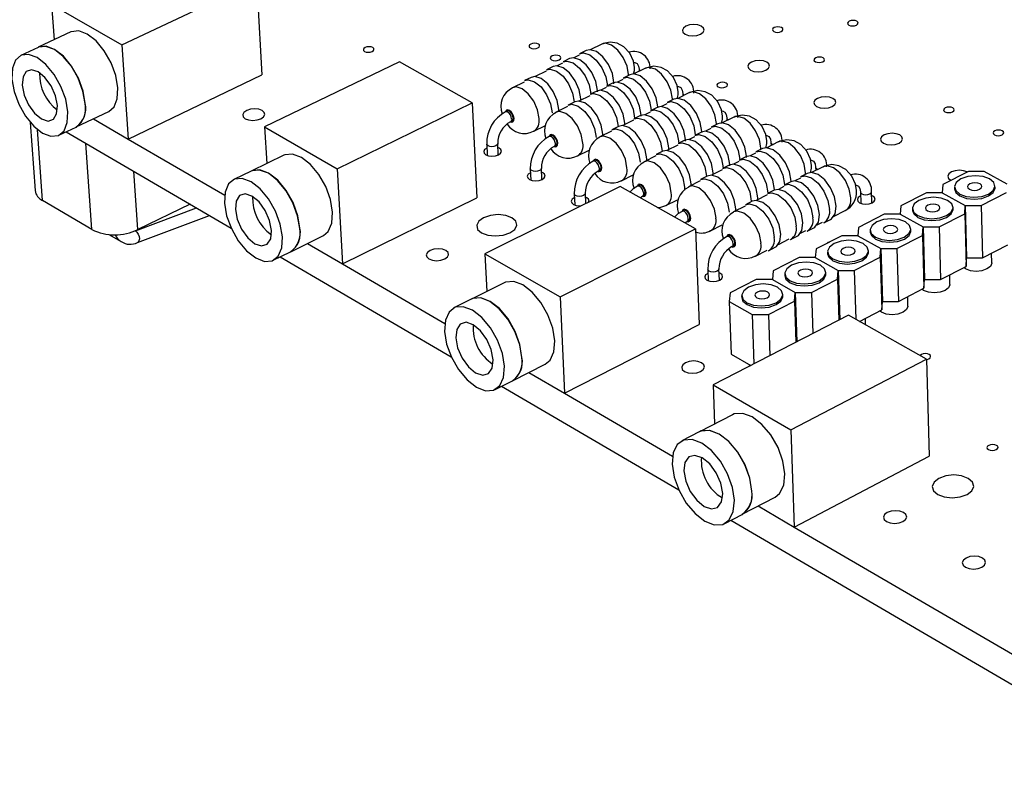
# Model space of a CAD drawing. Extents: x 0 to 201, y 0 to 148.
# Tile 2 of 13: x 72 to 113, y 73 to 103. Entities that reach past the tile are written whole.
import ezdxf

# ---------------------------------------------------------------- set-up
doc = ezdxf.new("R2010")
doc.units = 0
doc.layers.get('0').update_dxf_attribs({"linetype": 'CONTINUOUS'})

msp = doc.modelspace()

# ---------------------------------------------------------------- linework, layer by layer
at = {"color": 7, "linetype": 'CONTINUOUS'}
for p, q in [((76.339, 102.324), (81.854, 104.929)), ((81.854, 104.929), (82.083, 101.09)), ((73.462, 103.978), (73.562, 102.529)), ((73.462, 103.978), (76.339, 102.324)), ((74.253, 102.853), (72.914, 102.224)), ((72.907, 102.221), (72.2, 101.889)), ((76.339, 102.324), (76.594, 98.462)), ((96.016, 102.357), (95.539, 102.124)), ((94.692, 101.761), (94.42, 101.629)), ((95.084, 101.902), (94.861, 101.793)), ((95.37, 102.091), (95.099, 101.959)), ((87.716, 101.624), (82.191, 98.959)), ((90.697, 99.943), (87.716, 101.624)), ((94.012, 101.43), (93.74, 101.297)), ((94.406, 101.571), (94.182, 101.462)), ((97.805, 101.364), (97.328, 101.13)), ((97.538, 101.32), (97.541, 101.235)), ((76.594, 98.462), (82.083, 101.09)), ((93.111, 100.99), (92.838, 100.857)), ((93.726, 101.24), (93.28, 101.023)), ((96.873, 100.907), (96.65, 100.797)), ((97.158, 101.097), (96.887, 100.964)), ((92.824, 100.8), (92.346, 100.567)), ((96.194, 100.574), (95.97, 100.464)), ((96.48, 100.764), (96.208, 100.631)), ((95.514, 100.24), (95.069, 100.021)), ((95.8, 100.431), (95.528, 100.297)), ((98.958, 100.095), (98.687, 99.962)), ((99.606, 100.365), (99.129, 100.13)), ((99.328, 100.328), (99.332, 100.229)), ((85.167, 97.248), (90.697, 99.943)), ((90.697, 99.943), (90.889, 96.061)), ((94.611, 99.797), (94.133, 99.562)), ((94.899, 99.988), (94.626, 99.854)), ((98.28, 99.761), (98.008, 99.626)), ((98.673, 99.904), (98.451, 99.794)), ((74.473, 98.958), (75.809, 99.594)), ((75.172, 99.29), (76.594, 98.462)), ((92.136, 99.609), (92.067, 99.575)), ((97.6, 99.425), (97.327, 99.29)), ((97.994, 99.569), (97.771, 99.459)), ((101.418, 99.359), (100.943, 99.122)), ((101.13, 99.33), (101.134, 99.217)), ((72.589, 99.14), (72.787, 96.349)), ((73.761, 98.618), (74.466, 98.954)), ((82.191, 98.959), (82.28, 97.463)), ((82.191, 98.959), (85.167, 97.248)), ((92.266, 99.169), (92.335, 99.203)), ((93.221, 98.782), (93.699, 99.016)), ((96.698, 98.98), (96.425, 98.845)), ((97.313, 99.233), (96.869, 99.013)), ((100.485, 98.895), (100.264, 98.785)), ((100.77, 99.087), (100.499, 98.953)), ((74.062, 98.762), (80.82, 94.812)), ((76.595, 98.462), (80.554, 96.158)), ((93.925, 98.601), (93.857, 98.567)), ((96.411, 98.787), (95.932, 98.551)), ((99.806, 98.557), (99.584, 98.447)), ((100.092, 98.75), (99.82, 98.615)), ((91.292, 98.254), (91.314, 97.798)), ((91.767, 97.821), (91.745, 98.277)), ((94.058, 98.16), (94.126, 98.194)), ((99.125, 98.219), (98.681, 97.998)), ((99.412, 98.412), (99.139, 98.277)), ((102.595, 98.072), (102.323, 97.937)), ((103.243, 98.346), (102.768, 98.108)), ((102.944, 98.325), (102.949, 98.199)), ((82.984, 97.804), (81.641, 97.153)), ((95.015, 97.773), (95.493, 98.009)), ((98.222, 97.77), (97.743, 97.532)), ((98.509, 97.964), (98.236, 97.828)), ((101.916, 97.733), (101.644, 97.597)), ((102.31, 97.879), (102.089, 97.769)), ((93.556, 96.807), (93.535, 97.264)), ((95.727, 97.586), (95.658, 97.552)), ((101.236, 97.393), (100.963, 97.256)), ((100.985, 97.288), (100.985, 97.268)), ((101.63, 97.539), (101.409, 97.428)), ((101.664, 97.627), (101.664, 97.607)), ((105.08, 97.326), (104.606, 97.087)), ((104.771, 97.313), (104.776, 97.173)), ((81.634, 97.15), (80.925, 96.806)), ((85.167, 97.248), (85.386, 93.344)), ((93.08, 97.242), (93.101, 96.784)), ((95.861, 97.144), (95.929, 97.178)), ((96.822, 96.757), (97.3, 96.995)), ((100.333, 96.941), (100.06, 96.805)), ((100.304, 96.948), (100.305, 96.928)), ((100.949, 97.199), (100.506, 96.977)), ((104.147, 96.856), (103.927, 96.745)), ((104.432, 97.051), (104.16, 96.914)), ((111.033, 97.135), (109.992, 96.606)), ((111.683, 97.135), (111.033, 97.135)), ((112.624, 96.619), (111.683, 97.135)), ((96.761, 96.523), (91.222, 93.766)), ((99.845, 94.784), (96.761, 96.523)), ((97.541, 96.564), (97.472, 96.53)), ((99.402, 96.497), (99.399, 96.366)), ((100.046, 96.747), (99.567, 96.507)), ((103.467, 96.514), (103.246, 96.403)), ((103.752, 96.709), (103.48, 96.572)), ((103.496, 96.607), (103.497, 96.58)), ((109.992, 96.606), (109.966, 96.261)), ((110.464, 96.496), (110.466, 96.417)), ((112.126, 96.461), (112.124, 96.54)), ((85.386, 93.344), (90.889, 96.061)), ((94.879, 96.223), (94.9, 95.764)), ((95.354, 95.823), (95.336, 96.244)), ((97.676, 96.121), (97.745, 96.155)), ((102.786, 96.171), (102.343, 95.948)), ((103.072, 96.366), (102.799, 96.229)), ((102.817, 96.265), (102.818, 96.239)), ((106.61, 96.295), (106.624, 95.835)), ((107.079, 95.85), (107.066, 96.309)), ((109.314, 96.261), (108.268, 95.728)), ((109.966, 96.261), (109.314, 96.261)), ((109.966, 96.261), (110.908, 95.742)), ((111.561, 95.742), (112.602, 96.275)), ((75.109, 94.754), (73.084, 95.951)), ((79.138, 95.795), (76.991, 94.754)), ((98.64, 95.735), (99.118, 95.974)), ((101.882, 95.716), (101.403, 95.475)), ((102.169, 95.912), (101.896, 95.774)), ((102.137, 95.923), (102.138, 95.896)), ((108.268, 95.728), (108.24, 95.382)), ((110.407, 95.585), (110.405, 95.663)), ((110.883, 95.395), (110.908, 95.742)), ((110.908, 95.742), (110.963, 93.592)), ((110.908, 95.742), (111.561, 95.742)), ((111.561, 95.742), (111.614, 93.592)), ((76.981, 94.224), (79.927, 95.334)), ((99.367, 95.536), (99.298, 95.501)), ((105.512, 95.291), (105.986, 95.532)), ((107.586, 95.382), (106.533, 94.846)), ((108.24, 95.382), (107.586, 95.382)), ((108.24, 95.382), (109.181, 94.86)), ((108.74, 95.616), (108.742, 95.537)), ((109.836, 94.86), (110.883, 95.395)), ((110.883, 95.395), (110.938, 93.244)), ((99.504, 95.091), (99.572, 95.126)), ((100.471, 94.706), (100.949, 94.947)), ((104.834, 94.948), (105.054, 95.059)), ((105.108, 95.035), (105.379, 95.173)), ((106.533, 94.846), (106.504, 94.497)), ((109.155, 94.511), (109.181, 94.86)), ((109.181, 94.86), (109.241, 92.706)), ((109.181, 94.86), (109.836, 94.86)), ((109.836, 94.86), (109.894, 92.706)), ((75.81, 94.555), (76.309, 94.26)), ((83.26, 93.848), (84.599, 94.506)), ((94.302, 91.995), (99.845, 94.784)), ((99.845, 94.784), (99.997, 90.86)), ((101.205, 94.5), (101.137, 94.465)), ((103.75, 94.346), (104.022, 94.484)), ((104.154, 94.603), (104.375, 94.715)), ((104.43, 94.691), (104.701, 94.829)), ((105.848, 94.497), (104.789, 93.959)), ((106.504, 94.497), (105.848, 94.497)), ((106.504, 94.497), (107.445, 93.973)), ((107.006, 94.731), (107.008, 94.652)), ((108.102, 93.973), (109.155, 94.511)), ((108.678, 94.704), (108.676, 94.782)), ((109.155, 94.511), (109.214, 92.355)), ((83.943, 94.184), (85.386, 93.344)), ((101.344, 94.055), (101.413, 94.089)), ((102.847, 93.889), (103.121, 94.027)), ((103.253, 94.146), (103.695, 94.37)), ((111.614, 93.592), (112.653, 94.127)), ((82.545, 93.497), (83.253, 93.844)), ((82.831, 93.637), (89.835, 89.543)), ((91.222, 93.766), (94.302, 91.995)), ((91.222, 93.766), (91.298, 92.22)), ((102.314, 93.67), (102.792, 93.912)), ((104.789, 93.959), (104.757, 93.608)), ((105.262, 93.84), (105.264, 93.761)), ((106.357, 93.08), (107.416, 93.622)), ((106.939, 93.817), (106.937, 93.896)), ((107.416, 93.622), (107.445, 93.973)), ((107.416, 93.622), (107.48, 91.462)), ((107.445, 93.973), (108.102, 93.973)), ((107.445, 93.973), (107.509, 91.814)), ((108.102, 93.973), (108.164, 91.814)), ((111.993, 93.391), (111.984, 93.782)), ((85.387, 93.344), (89.575, 90.906)), ((104.099, 93.608), (103.034, 93.066)), ((104.757, 93.608), (104.099, 93.608)), ((104.757, 93.608), (105.698, 93.08)), ((109.894, 92.706), (110.938, 93.244)), ((110.938, 93.244), (110.963, 93.592)), ((110.963, 93.592), (111.614, 93.592)), ((100.353, 93.124), (100.37, 92.659)), ((100.831, 92.678), (100.813, 93.143)), ((103.034, 93.066), (103, 92.713)), ((103.507, 92.945), (103.51, 92.866)), ((105.19, 92.926), (105.187, 93.005)), ((105.667, 92.727), (105.698, 93.08)), ((105.698, 93.08), (106.357, 93.08)), ((105.698, 93.08), (105.762, 91.061)), ((106.357, 93.08), (106.419, 91.077)), ((110.28, 92.509), (110.27, 92.899)), ((92.015, 92.579), (90.669, 91.905)), ((102.341, 92.713), (101.269, 92.168)), ((103, 92.713), (102.341, 92.713)), ((103, 92.713), (103.941, 92.182)), ((104.602, 92.182), (105.667, 92.727)), ((105.667, 92.727), (105.721, 91.04)), ((109.214, 92.355), (109.241, 92.706)), ((109.241, 92.706), (109.894, 92.706)), ((101.269, 92.168), (101.233, 91.813)), ((101.742, 92.044), (101.745, 91.965)), ((103.431, 92.029), (103.428, 92.108)), ((103.908, 91.827), (103.941, 92.182)), ((103.941, 92.182), (104.602, 92.182)), ((103.941, 92.182), (104.01, 90.159)), ((104.602, 92.182), (104.658, 90.493)), ((108.164, 91.814), (109.214, 92.355)), ((108.557, 91.621), (108.546, 92.011)), ((90.662, 91.902), (89.951, 91.546)), ((94.302, 91.995), (94.482, 88.048)), ((101.233, 91.813), (102.173, 91.279)), ((101.233, 91.813), (101.314, 89.645)), ((102.836, 91.279), (103.908, 91.827)), ((103.908, 91.827), (103.965, 90.137)), ((107.48, 91.462), (107.509, 91.814)), ((107.509, 91.814), (108.164, 91.814)), ((106.12, 91.245), (100.571, 88.391)), ((102.173, 91.279), (102.836, 91.279)), ((102.173, 91.279), (102.247, 89.253)), ((102.836, 91.279), (102.896, 89.587)), ((109.313, 89.445), (106.12, 91.245)), ((106.569, 90.992), (107.48, 91.462)), ((94.482, 88.048), (99.997, 90.86)), ((106.82, 90.85), (106.812, 91.118)), ((101.314, 89.645), (102.117, 89.186)), ((92.352, 88.562), (93.695, 89.242)), ((102.056, 89.221), (102.058, 89.156)), ((103.761, 86.556), (109.313, 89.445)), ((109.313, 89.445), (109.423, 85.477)), ((93.019, 88.9), (94.482, 88.048)), ((91.636, 88.198), (92.345, 88.558)), ((100.571, 88.391), (100.632, 86.792)), ((100.571, 88.391), (103.761, 86.556)), ((91.904, 88.334), (99.169, 84.088)), ((94.482, 88.049), (98.914, 85.469)), ((101.363, 87.17), (100.014, 86.472)), ((100.007, 86.468), (99.295, 86.1)), ((103.761, 86.556), (103.898, 82.566)), ((103.898, 82.566), (109.423, 85.477)), ((101.768, 83.089), (103.113, 83.794)), ((102.416, 83.429), (103.898, 82.566)), ((101.05, 82.713), (101.761, 83.086)), ((101.298, 82.843), (118.685, 72.681)), ((103.899, 82.567), (118.663, 73.971))]:
    msp.add_line(p, q, dxfattribs=at)
at = {"color": 8, "linetype": 'CONTINUOUS'}
for p, q in [((73.084, 95.951), (72.879, 98.854)), ((75.109, 94.754), (74.867, 98.291)), ((76.991, 94.754), (76.834, 97.142)), ((76.893, 94.705), (79.394, 95.646)), ((76.887, 94.708), (76.893, 94.705))]:
    msp.add_line(p, q, dxfattribs=at)
at = {"color": 7, "linetype": 'CONTINUOUS'}
for points in [[(106.445, 103.132), (106.495, 103.169), (106.515, 103.211), (106.503, 103.254), (106.459, 103.29), (106.391, 103.314), (106.309, 103.323), (106.226, 103.314), (106.154, 103.29), (106.104, 103.254), (106.083, 103.211), (106.096, 103.169), (106.14, 103.132), (106.208, 103.108), (106.289, 103.1), (106.373, 103.108), (106.445, 103.132)], [(100.053, 102.761), (100.158, 102.836), (100.201, 102.924), (100.177, 103.012), (100.089, 103.087), (99.95, 103.137), (99.782, 103.154), (99.61, 103.137), (99.46, 103.087), (99.355, 103.012), (99.312, 102.924), (99.336, 102.836), (99.424, 102.761), (99.563, 102.711), (99.731, 102.694), (99.904, 102.711), (100.053, 102.761)], [(103.365, 102.868), (103.415, 102.905), (103.436, 102.947), (103.424, 102.99), (103.381, 103.027), (103.313, 103.051), (103.231, 103.059), (103.147, 103.051), (103.075, 103.027), (103.025, 102.99), (103.004, 102.947), (103.016, 102.905), (103.059, 102.868), (103.127, 102.844), (103.209, 102.835), (103.293, 102.844), (103.365, 102.868)], [(75.809, 99.594), (76.019, 99.777), (76.154, 100.111), (76.178, 100.556), (76.09, 101.066), (75.898, 101.591), (75.62, 102.081), (75.284, 102.486), (74.923, 102.766), (74.573, 102.895), (74.268, 102.86), (74.253, 102.853)], [(74.834, 99.917), (74.745, 100.428), (74.551, 100.954), (74.273, 101.445), (73.937, 101.851), (73.576, 102.132), (73.226, 102.262), (72.922, 102.227), (72.907, 102.221)], [(74.841, 99.92), (74.752, 100.431), (74.559, 100.958), (74.28, 101.448), (73.944, 101.854), (73.583, 102.136), (73.233, 102.265), (72.929, 102.231), (72.914, 102.224)], [(86.595, 102.053), (86.648, 102.09), (86.671, 102.133), (86.661, 102.176), (86.62, 102.212), (86.553, 102.237), (86.471, 102.245), (86.387, 102.237), (86.313, 102.212), (86.26, 102.176), (86.237, 102.133), (86.247, 102.09), (86.288, 102.053), (86.355, 102.029), (86.437, 102.02), (86.521, 102.029), (86.595, 102.053)], [(93.388, 102.197), (93.44, 102.233), (93.462, 102.276), (93.451, 102.319), (93.409, 102.356), (93.342, 102.38), (93.261, 102.389), (93.176, 102.38), (93.103, 102.356), (93.051, 102.319), (93.029, 102.276), (93.04, 102.233), (93.082, 102.197), (93.149, 102.173), (93.231, 102.164), (93.315, 102.173), (93.388, 102.197)], [(96.51, 100.73), (96.509, 100.781), (96.443, 101.148), (96.282, 101.518), (96.051, 101.833), (95.786, 102.046), (95.526, 102.124), (95.37, 102.091)], [(97.349, 101.4), (97.308, 101.654), (97.157, 101.982), (96.914, 102.247), (96.644, 102.393), (96.355, 102.438), (96.068, 102.38), (96.018, 102.347)], [(74.127, 99.581), (74.038, 100.092), (73.844, 100.62), (73.566, 101.111), (73.229, 101.517), (72.868, 101.8), (72.519, 101.93), (72.215, 101.895), (71.986, 101.7), (71.854, 101.363), (71.832, 100.919), (71.922, 100.41), (72.115, 99.886), (72.392, 99.397), (72.726, 98.992), (73.086, 98.709), (73.435, 98.577), (73.74, 98.609), (73.97, 98.801), (74.104, 99.136), (74.127, 99.581)], [(94.26, 101.707), (94.312, 101.744), (94.334, 101.787), (94.323, 101.83), (94.281, 101.867), (94.213, 101.891), (94.132, 101.9), (94.047, 101.891), (93.974, 101.867), (93.922, 101.83), (93.9, 101.787), (93.911, 101.744), (93.953, 101.707), (94.021, 101.683), (94.103, 101.674), (94.187, 101.683), (94.26, 101.707)], [(95.833, 100.396), (95.832, 100.448), (95.765, 100.816), (95.604, 101.186), (95.373, 101.502), (95.108, 101.715), (94.848, 101.794), (94.692, 101.761)], [(95.099, 101.959), (95.255, 101.992), (95.515, 101.914), (95.78, 101.701), (96.011, 101.385), (96.172, 101.016), (96.238, 100.648)], [(105.069, 101.632), (105.119, 101.668), (105.14, 101.711), (105.127, 101.755), (105.084, 101.791), (105.015, 101.816), (104.933, 101.824), (104.849, 101.816), (104.777, 101.791), (104.726, 101.755), (104.706, 101.711), (104.718, 101.668), (104.762, 101.632), (104.83, 101.607), (104.912, 101.599), (104.996, 101.607), (105.069, 101.632)], [(73.696, 99.833), (73.615, 100.235), (73.437, 100.64), (73.189, 100.985), (72.909, 101.218), (72.64, 101.304), (72.422, 101.23), (72.289, 101.007), (72.261, 100.669), (72.342, 100.268), (72.519, 99.865), (72.766, 99.521), (73.045, 99.287), (73.314, 99.2), (73.533, 99.273), (73.666, 99.495), (73.696, 99.833)], [(93.74, 101.297), (93.897, 101.33), (94.156, 101.251), (94.421, 101.037), (94.652, 100.721), (94.814, 100.35), (94.881, 99.982)], [(95.154, 100.063), (95.153, 100.115), (95.086, 100.483), (94.924, 100.854), (94.693, 101.17), (94.428, 101.384), (94.169, 101.462), (94.012, 101.43)], [(94.42, 101.629), (94.577, 101.661), (94.836, 101.583), (95.101, 101.369), (95.332, 101.054), (95.493, 100.683), (95.56, 100.315)], [(97.311, 101.122), (97.346, 101.272), (97.349, 101.4)], [(97.316, 101.603), (97.366, 101.606), (97.453, 101.561), (97.516, 101.452), (97.538, 101.32)], [(99.145, 100.404), (99.103, 100.659), (98.953, 100.988), (98.709, 101.254), (98.437, 101.401), (98.147, 101.447), (97.859, 101.388), (97.807, 101.354)], [(102.739, 101.287), (102.843, 101.363), (102.886, 101.452), (102.861, 101.541), (102.772, 101.616), (102.632, 101.666), (102.463, 101.684), (102.29, 101.666), (102.14, 101.616), (102.035, 101.541), (101.992, 101.452), (102.017, 101.363), (102.106, 101.287), (102.246, 101.237), (102.416, 101.219), (102.589, 101.237), (102.739, 101.287)], [(92.838, 100.857), (92.995, 100.89), (93.253, 100.811), (93.519, 100.597), (93.75, 100.28), (93.912, 99.908), (93.98, 99.54)], [(94.254, 99.621), (94.252, 99.674), (94.185, 100.042), (94.023, 100.413), (93.792, 100.73), (93.527, 100.944), (93.268, 101.023), (93.111, 100.99)], [(96.887, 100.964), (97.047, 100.997), (97.308, 100.918), (97.575, 100.704), (97.807, 100.387), (97.968, 100.016), (98.035, 99.648)], [(98.307, 99.738), (98.306, 99.782), (98.239, 100.15), (98.078, 100.521), (97.846, 100.838), (97.579, 101.052), (97.318, 101.13), (97.158, 101.097)], [(96.208, 100.631), (96.368, 100.664), (96.629, 100.585), (96.896, 100.37), (97.128, 100.053), (97.29, 99.682), (97.356, 99.313)], [(97.629, 99.403), (97.628, 99.447), (97.561, 99.816), (97.4, 100.187), (97.168, 100.504), (96.901, 100.718), (96.64, 100.798), (96.48, 100.764)], [(99.111, 100.611), (99.158, 100.613), (99.244, 100.57), (99.306, 100.461), (99.328, 100.328)], [(101.091, 100.598), (101.142, 100.635), (101.163, 100.679), (101.151, 100.722), (101.108, 100.759), (101.04, 100.784), (100.957, 100.792), (100.873, 100.784), (100.8, 100.759), (100.749, 100.722), (100.728, 100.679), (100.74, 100.635), (100.783, 100.598), (100.851, 100.574), (100.933, 100.565), (101.018, 100.574), (101.091, 100.598)], [(95.528, 100.297), (95.688, 100.33), (95.949, 100.251), (96.215, 100.036), (96.448, 99.718), (96.61, 99.346), (96.677, 98.977)], [(96.95, 99.053), (96.949, 99.112), (96.882, 99.481), (96.72, 99.852), (96.488, 100.17), (96.221, 100.385), (95.96, 100.464), (95.8, 100.431)], [(100.115, 98.725), (100.114, 98.776), (100.048, 99.145), (99.886, 99.517), (99.653, 99.835), (99.385, 100.05), (99.122, 100.13), (98.958, 100.095)], [(99.105, 100.117), (99.142, 100.281), (99.145, 100.404)], [(100.952, 99.4), (100.911, 99.658), (100.761, 99.987), (100.515, 100.255), (100.243, 100.403), (99.951, 100.449), (99.661, 100.39), (99.608, 100.354)], [(105.451, 99.798), (105.556, 99.874), (105.598, 99.964), (105.572, 100.054), (105.481, 100.13), (105.34, 100.181), (105.17, 100.199), (104.997, 100.181), (104.846, 100.13), (104.742, 100.054), (104.699, 99.964), (104.725, 99.874), (104.816, 99.798), (104.957, 99.747), (105.127, 99.729), (105.301, 99.747), (105.451, 99.798)], [(82.036, 99.298), (82.147, 99.375), (82.196, 99.465), (82.177, 99.555), (82.092, 99.632), (81.955, 99.683), (81.786, 99.701), (81.611, 99.683), (81.456, 99.632), (81.346, 99.555), (81.296, 99.465), (81.315, 99.375), (81.4, 99.298), (81.537, 99.247), (81.706, 99.229), (81.882, 99.247), (82.036, 99.298)], [(94.626, 99.854), (94.785, 99.888), (95.046, 99.808), (95.313, 99.592), (95.545, 99.274), (95.708, 98.902), (95.775, 98.532)], [(96.049, 98.608), (96.048, 98.667), (95.981, 99.036), (95.818, 99.409), (95.586, 99.727), (95.319, 99.942), (95.058, 100.022), (94.899, 99.988)], [(99.437, 98.38), (99.436, 98.439), (99.37, 98.808), (99.208, 99.181), (98.975, 99.499), (98.706, 99.715), (98.443, 99.795), (98.28, 99.761)], [(98.687, 99.962), (98.851, 99.996), (99.113, 99.916), (99.382, 99.701), (99.615, 99.383), (99.777, 99.01), (99.843, 98.641)], [(110.384, 99.579), (110.435, 99.616), (110.454, 99.66), (110.441, 99.704), (110.396, 99.741), (110.327, 99.766), (110.244, 99.774), (110.16, 99.766), (110.087, 99.741), (110.037, 99.704), (110.017, 99.66), (110.031, 99.616), (110.075, 99.579), (110.144, 99.554), (110.227, 99.546), (110.312, 99.554), (110.384, 99.579)], [(92.335, 99.203), (92.347, 99.21), (92.376, 99.255), (92.384, 99.322), (92.369, 99.402), (92.334, 99.483), (92.284, 99.552), (92.226, 99.599), (92.17, 99.616), (92.136, 99.609)], [(97.327, 99.29), (97.491, 99.324), (97.754, 99.244), (98.022, 99.028), (98.255, 98.709), (98.418, 98.336), (98.484, 97.966)], [(98.757, 98.026), (98.757, 98.101), (98.69, 98.471), (98.528, 98.844), (98.295, 99.163), (98.026, 99.379), (97.763, 99.459), (97.6, 99.425)], [(98.008, 99.626), (98.171, 99.661), (98.434, 99.58), (98.703, 99.365), (98.936, 99.046), (99.098, 98.674), (99.165, 98.304)], [(100.91, 99.106), (100.95, 99.283), (100.952, 99.4)], [(100.918, 99.611), (100.962, 99.614), (101.046, 99.571), (101.108, 99.464), (101.13, 99.33)], [(102.772, 98.39), (102.731, 98.649), (102.58, 98.979), (102.334, 99.248), (102.06, 99.398), (101.767, 99.444), (101.476, 99.385), (101.421, 99.348)], [(96.425, 98.845), (96.588, 98.879), (96.851, 98.798), (97.119, 98.581), (97.353, 98.262), (97.515, 97.888), (97.582, 97.518)], [(97.856, 97.588), (97.855, 97.653), (97.789, 98.024), (97.626, 98.397), (97.392, 98.717), (97.124, 98.933), (96.861, 99.014), (96.698, 98.98)], [(100.499, 98.953), (100.666, 98.988), (100.931, 98.907), (101.201, 98.69), (101.435, 98.371), (101.598, 97.998), (101.664, 97.627)], [(101.935, 97.703), (101.935, 97.763), (101.869, 98.133), (101.707, 98.506), (101.473, 98.826), (101.202, 99.042), (100.938, 99.122), (100.77, 99.087)], [(94.126, 98.194), (94.138, 98.201), (94.167, 98.245), (94.175, 98.313), (94.161, 98.393), (94.125, 98.474), (94.075, 98.544), (94.017, 98.591), (93.96, 98.608), (93.925, 98.601)], [(99.82, 98.615), (99.987, 98.65), (100.252, 98.569), (100.522, 98.352), (100.756, 98.032), (100.919, 97.659), (100.985, 97.288)], [(101.257, 97.369), (101.257, 97.424), (101.191, 97.794), (101.028, 98.168), (100.794, 98.488), (100.524, 98.704), (100.259, 98.785), (100.092, 98.75)], [(102.738, 98.606), (102.778, 98.608), (102.861, 98.567), (102.922, 98.46), (102.944, 98.325)], [(108.191, 98.294), (108.295, 98.371), (108.337, 98.462), (108.31, 98.553), (108.218, 98.63), (108.076, 98.681), (107.905, 98.699), (107.731, 98.681), (107.58, 98.63), (107.476, 98.553), (107.434, 98.462), (107.461, 98.371), (107.552, 98.294), (107.695, 98.243), (107.866, 98.225), (108.04, 98.243), (108.191, 98.294)], [(112.413, 98.634), (112.463, 98.671), (112.482, 98.715), (112.469, 98.759), (112.424, 98.797), (112.354, 98.822), (112.271, 98.83), (112.186, 98.822), (112.114, 98.797), (112.064, 98.759), (112.044, 98.715), (112.058, 98.671), (112.103, 98.634), (112.172, 98.609), (112.255, 98.6), (112.34, 98.609), (112.413, 98.634)], [(91.3, 98.094), (91.296, 98.093), (91.209, 98.031), (91.172, 97.958), (91.189, 97.885), (91.259, 97.823), (91.371, 97.782), (91.508, 97.767), (91.648, 97.782), (91.771, 97.823), (91.771, 97.823)], [(91.771, 97.823), (91.858, 97.885), (91.895, 97.958), (91.878, 98.031), (91.808, 98.093), (91.753, 98.117)], [(99.139, 98.277), (99.306, 98.312), (99.571, 98.23), (99.841, 98.013), (100.075, 97.693), (100.238, 97.319), (100.304, 96.948)], [(100.577, 97.009), (100.577, 97.084), (100.511, 97.455), (100.348, 97.829), (100.113, 98.149), (99.843, 98.366), (99.579, 98.447), (99.412, 98.412)], [(103.768, 96.708), (103.768, 96.743), (103.702, 97.114), (103.54, 97.489), (103.304, 97.809), (103.032, 98.027), (102.766, 98.108), (102.595, 98.072)], [(102.728, 98.088), (102.77, 98.278), (102.772, 98.39)], [(104.604, 97.373), (104.563, 97.634), (104.412, 97.965), (104.166, 98.235), (103.889, 98.386), (103.595, 98.432), (103.303, 98.373), (103.246, 98.335)], [(84.599, 94.506), (84.802, 94.68), (84.947, 95.016), (84.978, 95.464), (84.893, 95.98), (84.698, 96.514), (84.415, 97.012), (84.07, 97.426), (83.697, 97.714), (83.334, 97.85), (83.016, 97.818), (82.984, 97.804)], [(98.236, 97.828), (98.403, 97.863), (98.667, 97.781), (98.938, 97.563), (99.172, 97.243), (99.335, 96.868), (99.402, 96.497)], [(99.676, 96.562), (99.675, 96.633), (99.609, 97.004), (99.446, 97.379), (99.211, 97.7), (98.941, 97.917), (98.676, 97.999), (98.509, 97.964)], [(103.09, 96.365), (103.089, 96.402), (103.024, 96.773), (102.861, 97.148), (102.625, 97.469), (102.353, 97.687), (102.087, 97.769), (101.916, 97.733)], [(102.323, 97.937), (102.494, 97.973), (102.761, 97.891), (103.033, 97.673), (103.268, 97.353), (103.431, 96.978), (103.496, 96.607)], [(95.929, 97.178), (95.94, 97.185), (95.97, 97.229), (95.979, 97.297), (95.964, 97.378), (95.929, 97.459), (95.878, 97.528), (95.82, 97.576), (95.763, 97.593), (95.727, 97.586)], [(100.963, 97.256), (101.133, 97.292), (101.4, 97.21), (101.672, 96.991), (101.908, 96.67), (102.071, 96.295), (102.137, 95.923)], [(102.409, 95.982), (102.409, 96.06), (102.343, 96.432), (102.18, 96.807), (101.945, 97.128), (101.673, 97.346), (101.406, 97.428), (101.236, 97.393)], [(101.644, 97.597), (101.815, 97.633), (102.081, 97.551), (102.353, 97.333), (102.589, 97.012), (102.752, 96.637), (102.817, 96.265)], [(104.561, 97.081), (104.602, 97.266), (104.604, 97.373)], [(104.569, 97.593), (104.607, 97.596), (104.688, 97.555), (104.749, 97.45), (104.771, 97.313)], [(106.448, 96.349), (106.407, 96.612), (106.257, 96.943), (106.009, 97.215), (105.731, 97.367), (105.436, 97.414), (105.143, 97.354), (105.083, 97.315)], [(82.921, 94.456), (82.835, 94.974), (82.639, 95.509), (82.355, 96.009), (82.01, 96.424), (81.637, 96.714), (81.275, 96.851), (80.957, 96.82), (80.717, 96.626), (80.575, 96.288), (80.547, 95.84), (80.635, 95.324), (80.829, 94.792), (81.112, 94.295), (81.455, 93.881), (81.826, 93.59), (82.187, 93.452), (82.505, 93.479), (82.748, 93.671), (82.892, 94.007), (82.921, 94.456)], [(83.63, 94.803), (83.543, 95.32), (83.348, 95.855), (83.064, 96.355), (82.719, 96.769), (82.347, 97.059), (81.984, 97.195), (81.667, 97.164), (81.634, 97.15)], [(83.637, 94.807), (83.55, 95.324), (83.356, 95.859), (83.071, 96.358), (82.726, 96.773), (82.354, 97.062), (81.991, 97.198), (81.674, 97.167), (81.641, 97.153)], [(93.087, 97.082), (93.082, 97.08), (92.996, 97.018), (92.958, 96.945), (92.976, 96.871), (93.047, 96.809), (93.16, 96.767), (93.297, 96.753), (93.438, 96.767), (93.561, 96.809), (93.561, 96.809)], [(93.561, 96.809), (93.647, 96.871), (93.685, 96.945), (93.666, 97.018), (93.596, 97.08), (93.542, 97.105)], [(101.507, 95.528), (101.507, 95.606), (101.441, 95.978), (101.278, 96.354), (101.042, 96.676), (100.77, 96.895), (100.503, 96.977), (100.333, 96.941)], [(104.16, 96.914), (104.335, 96.951), (104.603, 96.868), (104.877, 96.649), (105.113, 96.327), (105.277, 95.952), (105.342, 95.579)], [(105.379, 95.173), (105.425, 95.201), (105.57, 95.405), (105.613, 95.717), (105.548, 96.089), (105.385, 96.465), (105.148, 96.786), (104.875, 97.005), (104.606, 97.087), (104.432, 97.051)], [(110.987, 97.112), (110.983, 97.114), (110.839, 97.166), (110.667, 97.184), (110.492, 97.166), (110.341, 97.114), (110.237, 97.036), (110.196, 96.945), (110.224, 96.853), (110.316, 96.775), (110.321, 96.773)], [(111.86, 96.208), (112.049, 96.35), (112.124, 96.518), (112.072, 96.686), (111.902, 96.828), (111.64, 96.923), (111.325, 96.957), (111.006, 96.923), (110.73, 96.828), (110.54, 96.686), (110.465, 96.518), (110.516, 96.35), (110.685, 96.208), (110.948, 96.113), (111.264, 96.079), (111.584, 96.113), (111.86, 96.208)], [(97.472, 96.53), (97.297, 96.422), (97.168, 96.294)], [(97.745, 96.155), (97.756, 96.162), (97.786, 96.207), (97.794, 96.274), (97.78, 96.355), (97.744, 96.437), (97.693, 96.506), (97.635, 96.554), (97.577, 96.572), (97.541, 96.564)], [(100.06, 96.805), (100.23, 96.84), (100.497, 96.758), (100.768, 96.539), (101.004, 96.217), (101.168, 95.841), (101.234, 95.468)], [(103.48, 96.572), (103.655, 96.608), (103.923, 96.526), (104.197, 96.307), (104.434, 95.984), (104.597, 95.608), (104.663, 95.235)], [(104.701, 94.829), (104.747, 94.857), (104.892, 95.061), (104.934, 95.373), (104.869, 95.746), (104.706, 96.122), (104.469, 96.444), (104.196, 96.663), (103.927, 96.745), (103.752, 96.709)], [(106.413, 96.574), (106.448, 96.576), (106.528, 96.537), (106.588, 96.433), (106.61, 96.295)], [(111.495, 96.408), (111.563, 96.459), (111.589, 96.518), (111.571, 96.578), (111.511, 96.629), (111.417, 96.662), (111.305, 96.674), (111.192, 96.662), (111.094, 96.629), (111.026, 96.578), (110.999, 96.518), (111.018, 96.459), (111.078, 96.408), (111.171, 96.374), (111.283, 96.362), (111.397, 96.374), (111.495, 96.408)], [(111.862, 96.13), (112.051, 96.272), (112.126, 96.44), (112.126, 96.461)], [(82.475, 94.716), (82.396, 95.124), (82.215, 95.535), (81.962, 95.887), (81.673, 96.127), (81.393, 96.217), (81.165, 96.145), (81.024, 95.922), (80.991, 95.581), (81.07, 95.175), (81.249, 94.766), (81.502, 94.414), (81.79, 94.174), (82.07, 94.083), (82.298, 94.153), (82.44, 94.376), (82.475, 94.716)], [(94.887, 96.064), (94.881, 96.061), (94.794, 95.998), (94.757, 95.924), (94.776, 95.851), (94.847, 95.788), (94.96, 95.746), (95.098, 95.731), (95.18, 95.736)], [(95.471, 95.881), (95.486, 95.924), (95.467, 95.998), (95.396, 96.061), (95.343, 96.085)], [(97.585, 96.058), (97.651, 96.108), (97.676, 96.121)], [(102.799, 96.229), (102.973, 96.265), (103.242, 96.182), (103.516, 95.963), (103.752, 95.64), (103.916, 95.263), (103.982, 94.891)], [(104.022, 94.484), (104.068, 94.512), (104.212, 94.716), (104.254, 95.029), (104.189, 95.401), (104.025, 95.778), (103.788, 96.1), (103.515, 96.32), (103.246, 96.403), (103.072, 96.366)], [(106.615, 96.136), (106.601, 96.129), (106.517, 96.066), (106.483, 95.993), (106.504, 95.919), (106.578, 95.856), (106.693, 95.814), (106.831, 95.8), (106.971, 95.814), (107.093, 95.856), (107.093, 95.856)], [(107.093, 95.856), (107.177, 95.919), (107.211, 95.993), (107.19, 96.066), (107.116, 96.129), (107.07, 96.15)], [(110.138, 95.328), (110.329, 95.471), (110.405, 95.64), (110.354, 95.809), (110.184, 95.952), (109.921, 96.048), (109.606, 96.081), (109.285, 96.048), (109.008, 95.952), (108.817, 95.809), (108.741, 95.64), (108.791, 95.471), (108.96, 95.328), (109.223, 95.232), (109.539, 95.199), (109.861, 95.232), (110.138, 95.328)], [(110.466, 96.417), (110.518, 96.272), (110.687, 96.13), (110.95, 96.034), (111.266, 96.001), (111.586, 96.034), (111.862, 96.13)], [(98.291, 95.66), (98.393, 95.657), (98.634, 95.74)], [(101.896, 95.774), (102.07, 95.81), (102.338, 95.727), (102.612, 95.507), (102.849, 95.184), (103.013, 94.806), (103.079, 94.433)], [(103.121, 94.027), (103.166, 94.055), (103.31, 94.259), (103.352, 94.572), (103.286, 94.945), (103.122, 95.322), (102.885, 95.645), (102.612, 95.865), (102.343, 95.948), (102.169, 95.912)], [(109.774, 95.529), (109.842, 95.58), (109.869, 95.64), (109.85, 95.7), (109.79, 95.751), (109.697, 95.785), (109.584, 95.797), (109.47, 95.785), (109.372, 95.751), (109.304, 95.7), (109.277, 95.64), (109.295, 95.58), (109.355, 95.529), (109.449, 95.495), (109.561, 95.483), (109.675, 95.495), (109.774, 95.529)], [(92.245, 94.622), (92.442, 94.764), (92.527, 94.932), (92.486, 95.099), (92.327, 95.241), (92.073, 95.335), (91.763, 95.368), (91.444, 95.335), (91.165, 95.241), (90.968, 95.099), (90.882, 94.932), (90.922, 94.764), (91.081, 94.622), (91.335, 94.527), (91.646, 94.494), (91.965, 94.527), (92.245, 94.622)], [(99.298, 95.501), (99.123, 95.393), (98.994, 95.264)], [(99.572, 95.126), (99.583, 95.132), (99.614, 95.177), (99.622, 95.245), (99.608, 95.326), (99.572, 95.407), (99.521, 95.477), (99.462, 95.525), (99.404, 95.543), (99.367, 95.536)], [(108.742, 95.537), (108.793, 95.393), (108.962, 95.25), (109.225, 95.154), (109.542, 95.12), (109.863, 95.154), (110.14, 95.25)], [(110.14, 95.25), (110.331, 95.393), (110.407, 95.562), (110.407, 95.585)], [(99.412, 95.028), (99.478, 95.078), (99.504, 95.091)], [(108.406, 94.443), (108.599, 94.587), (108.675, 94.757), (108.625, 94.927), (108.456, 95.071), (108.193, 95.167), (107.877, 95.2), (107.555, 95.167), (107.277, 95.071), (107.084, 94.927), (107.007, 94.757), (107.056, 94.587), (107.225, 94.443), (107.488, 94.347), (107.805, 94.313), (108.128, 94.347), (108.406, 94.443)], [(108.042, 94.646), (108.11, 94.697), (108.138, 94.757), (108.12, 94.818), (108.06, 94.869), (107.966, 94.903), (107.854, 94.915), (107.739, 94.903), (107.64, 94.869), (107.572, 94.818), (107.544, 94.757), (107.562, 94.697), (107.622, 94.646), (107.716, 94.611), (107.828, 94.599), (107.943, 94.611), (108.042, 94.646)], [(101.413, 94.089), (101.423, 94.096), (101.454, 94.14), (101.463, 94.208), (101.448, 94.289), (101.413, 94.371), (101.361, 94.442), (101.302, 94.489), (101.243, 94.508), (101.205, 94.5)], [(107.008, 94.652), (107.058, 94.509), (107.227, 94.365), (107.49, 94.268), (107.807, 94.234), (108.13, 94.268), (108.409, 94.365)], [(108.409, 94.365), (108.601, 94.509), (108.678, 94.679), (108.678, 94.704)], [(105.35, 94.244), (105.279, 94.219), (105.228, 94.182)], [(106.664, 93.553), (106.858, 93.698), (106.936, 93.869), (106.887, 94.04), (106.718, 94.184), (106.455, 94.281), (106.138, 94.315), (105.815, 94.281), (105.535, 94.184), (105.341, 94.04), (105.262, 93.869), (105.311, 93.698), (105.48, 93.553), (105.743, 93.456), (106.061, 93.422), (106.384, 93.456), (106.664, 93.553)], [(106.3, 93.757), (106.369, 93.808), (106.397, 93.869), (106.379, 93.93), (106.319, 93.981), (106.226, 94.016), (106.113, 94.028), (105.998, 94.016), (105.899, 93.981), (105.83, 93.93), (105.802, 93.869), (105.819, 93.808), (105.879, 93.757), (105.973, 93.722), (106.086, 93.71), (106.201, 93.722), (106.3, 93.757)], [(89.573, 93.552), (89.683, 93.631), (89.731, 93.725), (89.71, 93.819), (89.621, 93.898), (89.48, 93.951), (89.307, 93.97), (89.129, 93.951), (88.973, 93.898), (88.862, 93.819), (88.814, 93.725), (88.836, 93.631), (88.924, 93.552), (89.065, 93.499), (89.238, 93.48), (89.416, 93.499), (89.573, 93.552)], [(105.264, 93.761), (105.314, 93.619), (105.482, 93.474), (105.746, 93.377), (106.063, 93.343), (106.387, 93.377), (106.667, 93.474)], [(106.667, 93.474), (106.861, 93.619), (106.939, 93.79), (106.939, 93.817)], [(104.912, 92.658), (105.107, 92.804), (105.187, 92.976), (105.138, 93.147), (104.969, 93.293), (104.706, 93.39), (104.388, 93.424), (104.065, 93.39), (103.784, 93.293), (103.588, 93.147), (103.508, 92.976), (103.556, 92.804), (103.724, 92.658), (103.988, 92.56), (104.306, 92.526), (104.631, 92.56), (104.912, 92.658)], [(111.993, 93.391), (111.993, 93.375), (111.937, 93.248), (111.796, 93.141), (111.59, 93.069), (111.35, 93.043), (111.115, 93.069), (110.918, 93.141), (110.842, 93.194)], [(100.359, 92.966), (100.349, 92.961), (100.263, 92.898), (100.227, 92.822), (100.247, 92.747), (100.32, 92.683), (100.435, 92.64), (100.574, 92.625), (100.717, 92.64), (100.841, 92.683), (100.841, 92.683)], [(100.841, 92.683), (100.927, 92.747), (100.963, 92.822), (100.943, 92.898), (100.869, 92.961), (100.819, 92.985)], [(103.51, 92.866), (103.558, 92.725), (103.727, 92.579), (103.99, 92.481), (104.309, 92.447), (104.634, 92.481), (104.915, 92.579)], [(104.548, 92.863), (104.618, 92.914), (104.646, 92.976), (104.629, 93.037), (104.569, 93.088), (104.475, 93.123), (104.362, 93.135), (104.247, 93.123), (104.147, 93.088), (104.077, 93.037), (104.049, 92.976), (104.066, 92.914), (104.126, 92.863), (104.22, 92.828), (104.333, 92.816), (104.448, 92.828), (104.548, 92.863)], [(104.915, 92.579), (105.11, 92.725), (105.189, 92.897), (105.19, 92.926)], [(93.695, 89.242), (93.89, 89.406), (94.045, 89.743), (94.083, 90.196), (94, 90.719), (93.805, 91.261), (93.515, 91.768), (93.161, 92.191), (92.776, 92.488), (92.4, 92.629), (92.068, 92.602), (92.015, 92.579)], [(103.15, 91.757), (103.346, 91.904), (103.427, 92.077), (103.379, 92.25), (103.211, 92.396), (102.947, 92.494), (102.629, 92.528), (102.304, 92.494), (102.022, 92.396), (101.825, 92.25), (101.743, 92.077), (101.79, 91.904), (101.958, 91.757), (102.222, 91.659), (102.541, 91.624), (102.867, 91.659), (103.15, 91.757)], [(110.28, 92.509), (110.28, 92.491), (110.223, 92.364), (110.081, 92.255), (109.873, 92.183), (109.633, 92.158), (109.397, 92.183), (109.201, 92.255), (109.124, 92.309)], [(102.786, 91.963), (102.856, 92.015), (102.884, 92.077), (102.868, 92.138), (102.808, 92.19), (102.714, 92.225), (102.601, 92.237), (102.485, 92.225), (102.385, 92.19), (102.315, 92.138), (102.286, 92.077), (102.303, 92.015), (102.362, 91.963), (102.456, 91.928), (102.57, 91.916), (102.685, 91.928), (102.786, 91.963)], [(103.153, 91.678), (103.349, 91.825), (103.43, 91.998), (103.431, 92.029)], [(92.732, 89.512), (92.648, 90.036), (92.451, 90.579), (92.162, 91.087), (91.807, 91.511), (91.422, 91.809), (91.046, 91.951), (90.715, 91.925), (90.662, 91.902)], [(92.739, 89.515), (92.655, 90.039), (92.459, 90.582), (92.169, 91.091), (91.814, 91.515), (91.429, 91.813), (91.053, 91.955), (90.722, 91.928), (90.669, 91.905)], [(101.745, 91.965), (101.793, 91.825), (101.961, 91.678), (102.225, 91.58), (102.544, 91.545), (102.87, 91.58), (103.153, 91.678)], [(108.557, 91.621), (108.557, 91.602), (108.499, 91.474), (108.356, 91.365), (108.147, 91.292), (107.907, 91.267), (107.67, 91.292), (107.473, 91.365), (107.397, 91.419)], [(92.021, 89.153), (91.937, 89.677), (91.741, 90.22), (91.45, 90.729), (91.095, 91.154), (90.711, 91.452), (90.335, 91.595), (90.004, 91.569), (89.75, 91.377), (89.599, 91.037), (89.564, 90.585), (89.649, 90.063), (89.845, 89.522), (90.133, 89.016), (90.486, 88.593), (90.868, 88.294), (91.244, 88.149), (91.576, 88.172), (91.831, 88.362), (91.985, 88.699), (92.021, 89.153)], [(91.559, 89.422), (91.482, 89.834), (91.299, 90.252), (91.039, 90.612), (90.741, 90.858), (90.45, 90.954), (90.212, 90.884), (90.062, 90.661), (90.023, 90.317), (90.1, 89.906), (90.283, 89.49), (90.542, 89.131), (90.839, 88.884), (91.129, 88.788), (91.368, 88.856), (91.519, 89.078), (91.559, 89.422)], [(109.416, 89.463), (109.468, 89.503), (109.488, 89.549), (109.475, 89.596), (109.429, 89.636), (109.357, 89.662), (109.272, 89.672), (109.184, 89.662), (109.109, 89.636), (109.057, 89.596), (109.053, 89.591)], [(100.06, 88.943), (100.17, 89.025), (100.215, 89.122), (100.19, 89.218), (100.097, 89.3), (99.952, 89.355), (99.776, 89.374), (99.596, 89.355), (99.439, 89.3), (99.33, 89.218), (99.284, 89.122), (99.309, 89.025), (99.401, 88.943), (99.547, 88.889), (99.723, 88.869), (99.903, 88.889), (100.06, 88.943)], [(109.313, 89.431), (109.34, 89.436), (109.416, 89.463)], [(103.113, 83.794), (103.298, 83.946), (103.464, 84.285), (103.51, 84.742), (103.43, 85.271), (103.233, 85.822), (102.937, 86.338), (102.573, 86.771), (102.176, 87.076), (101.785, 87.225), (101.438, 87.202), (101.363, 87.17)], [(102.155, 84.033), (102.075, 84.564), (101.877, 85.115), (101.581, 85.633), (101.216, 86.067), (100.819, 86.373), (100.428, 86.523), (100.082, 86.501), (100.007, 86.468)], [(102.162, 84.037), (102.082, 84.567), (101.884, 85.119), (101.588, 85.637), (101.223, 86.071), (100.826, 86.377), (100.435, 86.527), (100.089, 86.505), (100.014, 86.472)], [(101.444, 83.661), (101.363, 84.192), (101.164, 84.744), (100.868, 85.263), (100.503, 85.697), (100.106, 86.004), (99.715, 86.154), (99.37, 86.132), (99.103, 85.942), (98.941, 85.601), (98.899, 85.144), (98.98, 84.616), (99.178, 84.067), (99.472, 83.551), (99.835, 83.119), (100.23, 82.811), (100.62, 82.659), (100.966, 82.677), (101.235, 82.865), (101.4, 83.204), (101.444, 83.661)], [(112.178, 85.737), (112.23, 85.778), (112.25, 85.826), (112.236, 85.874), (112.189, 85.914), (112.117, 85.941), (112.03, 85.951), (111.942, 85.941), (111.866, 85.914), (111.814, 85.874), (111.793, 85.826), (111.807, 85.778), (111.854, 85.737), (111.927, 85.71), (112.014, 85.7), (112.102, 85.71), (112.178, 85.737)], [(100.965, 83.94), (100.889, 84.358), (100.704, 84.783), (100.437, 85.15), (100.129, 85.404), (99.828, 85.504), (99.578, 85.438), (99.419, 85.214), (99.374, 84.867), (99.45, 84.451), (99.634, 84.027), (99.9, 83.661), (100.207, 83.408), (100.508, 83.306), (100.758, 83.371), (100.918, 83.594), (100.965, 83.94)], [(110.982, 83.899), (111.177, 84.052), (111.254, 84.231), (111.201, 84.41), (111.027, 84.562), (110.758, 84.663), (110.436, 84.699), (110.108, 84.663), (109.825, 84.562), (109.629, 84.41), (109.552, 84.231), (109.604, 84.052), (109.777, 83.899), (110.046, 83.798), (110.37, 83.762), (110.699, 83.798), (110.982, 83.899)], [(108.352, 82.79), (108.462, 82.875), (108.506, 82.975), (108.477, 83.076), (108.381, 83.161), (108.231, 83.218), (108.051, 83.237), (107.868, 83.218), (107.71, 83.161), (107.6, 83.076), (107.556, 82.975), (107.584, 82.875), (107.681, 82.79), (107.83, 82.733), (108.011, 82.713), (108.194, 82.733), (108.352, 82.79)], [(111.589, 80.922), (111.699, 81.008), (111.742, 81.11), (111.712, 81.211), (111.614, 81.297), (111.463, 81.355), (111.282, 81.375), (111.098, 81.355), (110.939, 81.297), (110.83, 81.211), (110.786, 81.11), (110.816, 81.008), (110.914, 80.922), (111.065, 80.864), (111.246, 80.844), (111.431, 80.864), (111.589, 80.922)]]:
    msp.add_lwpolyline(points, dxfattribs=at)
at = {"color": 8, "linetype": 'CONTINUOUS'}
for points in [[(97.107, 101.082), (97.106, 101.105), (97.043, 101.456), (96.889, 101.809), (96.668, 102.111), (96.414, 102.314), (96.167, 102.388), (96.016, 102.357)], [(97.538, 101.32), (97.55, 101.285), (97.582, 101.254)], [(98.903, 100.068), (98.902, 100.108), (98.839, 100.46), (98.685, 100.814), (98.463, 101.117), (98.208, 101.321), (97.958, 101.396), (97.805, 101.364)], [(93.438, 99.305), (93.373, 99.658), (93.218, 100.013), (92.996, 100.317), (92.743, 100.522), (92.495, 100.598), (92.345, 100.566)], [(99.328, 100.328), (99.34, 100.292), (99.384, 100.255)], [(100.712, 99.058), (100.711, 99.104), (100.648, 99.457), (100.493, 99.812), (100.271, 100.116), (100.014, 100.322), (99.762, 100.398), (99.606, 100.365)], [(92.414, 99.305), (92.396, 99.401), (92.354, 99.498), (92.293, 99.581), (92.224, 99.637), (92.157, 99.658), (92.101, 99.64), (92.066, 99.587), (92.064, 99.578)], [(92.316, 99.289), (92.301, 99.369), (92.265, 99.449), (92.215, 99.518), (92.158, 99.565), (92.101, 99.582), (92.067, 99.575)], [(92.265, 99.165), (92.314, 99.154), (92.369, 99.171), (92.404, 99.224), (92.414, 99.305)], [(95.233, 98.296), (95.168, 98.65), (95.013, 99.006), (94.79, 99.311), (94.535, 99.517), (94.286, 99.594), (94.132, 99.562)], [(102.532, 98.041), (102.532, 98.093), (102.469, 98.447), (102.314, 98.804), (102.09, 99.109), (101.832, 99.315), (101.578, 99.392), (101.418, 99.359)], [(94.205, 98.296), (94.188, 98.393), (94.145, 98.49), (94.085, 98.573), (94.015, 98.629), (93.947, 98.65), (93.891, 98.633), (93.856, 98.579), (93.853, 98.57)], [(94.107, 98.279), (94.092, 98.36), (94.057, 98.441), (94.006, 98.51), (93.948, 98.557), (93.892, 98.574), (93.857, 98.567)], [(97.04, 97.28), (96.975, 97.635), (96.819, 97.992), (96.596, 98.298), (96.339, 98.506), (96.088, 98.583), (95.931, 98.55)], [(91.667, 98.182), (91.59, 98.156), (91.503, 98.147), (91.417, 98.156), (91.347, 98.182), (91.303, 98.22), (91.292, 98.254)], [(91.745, 98.276), (91.745, 98.266), (91.722, 98.22), (91.667, 98.182)], [(94.056, 98.156), (94.104, 98.144), (94.16, 98.162), (94.196, 98.215), (94.205, 98.296)], [(104.365, 97.017), (104.365, 97.076), (104.302, 97.431), (104.147, 97.789), (103.922, 98.095), (103.662, 98.302), (103.407, 98.38), (103.243, 98.346)], [(93.535, 97.264), (93.534, 97.253), (93.511, 97.207), (93.457, 97.169)], [(96.009, 97.28), (95.991, 97.377), (95.949, 97.474), (95.888, 97.558), (95.818, 97.614), (95.749, 97.636), (95.693, 97.618), (95.657, 97.565), (95.654, 97.555)], [(95.91, 97.263), (95.895, 97.344), (95.86, 97.425), (95.809, 97.494), (95.751, 97.542), (95.694, 97.559), (95.658, 97.552)], [(95.858, 97.14), (95.906, 97.128), (95.963, 97.146), (95.999, 97.199), (96.009, 97.28)], [(98.859, 96.257), (98.795, 96.613), (98.639, 96.971), (98.414, 97.279), (98.156, 97.487), (97.903, 97.565), (97.742, 97.532)], [(106.21, 96.052), (106.148, 96.408), (105.992, 96.766), (105.766, 97.074), (105.505, 97.283), (105.247, 97.361), (105.08, 97.326)], [(93.457, 97.169), (93.38, 97.143), (93.292, 97.133), (93.206, 97.143), (93.136, 97.169), (93.091, 97.207), (93.08, 97.242)], [(97.825, 96.257), (97.807, 96.354), (97.765, 96.452), (97.703, 96.536), (97.633, 96.593), (97.564, 96.614), (97.507, 96.597), (97.471, 96.544), (97.468, 96.534)], [(97.726, 96.24), (97.711, 96.321), (97.676, 96.402), (97.625, 96.472), (97.566, 96.52), (97.509, 96.538), (97.472, 96.53)], [(100.691, 95.227), (100.627, 95.584), (100.47, 95.944), (100.245, 96.252), (99.985, 96.462), (99.73, 96.541), (99.566, 96.507)], [(95.258, 96.148), (95.181, 96.122), (95.093, 96.113), (95.007, 96.122), (94.936, 96.148), (94.892, 96.188), (94.879, 96.223)], [(95.336, 96.244), (95.335, 96.234), (95.312, 96.188), (95.258, 96.148)], [(97.67, 96.118), (97.721, 96.106), (97.778, 96.123), (97.814, 96.176), (97.825, 96.257)], [(106.61, 96.293), (106.623, 96.256), (106.669, 96.217), (106.741, 96.191), (106.827, 96.181), (106.915, 96.191), (106.992, 96.217)], [(106.992, 96.217), (107.044, 96.256), (107.065, 96.302), (107.066, 96.309)], [(99.653, 95.227), (99.635, 95.325), (99.593, 95.423), (99.531, 95.507), (99.46, 95.564), (99.391, 95.586), (99.333, 95.569), (99.297, 95.515), (99.292, 95.499)], [(99.554, 95.21), (99.539, 95.291), (99.504, 95.373), (99.452, 95.443), (99.393, 95.491), (99.335, 95.509), (99.298, 95.501)], [(102.535, 94.191), (102.471, 94.548), (102.314, 94.909), (102.088, 95.219), (101.826, 95.429), (101.569, 95.509), (101.402, 95.475)], [(99.498, 95.088), (99.548, 95.076), (99.606, 95.093), (99.642, 95.146), (99.653, 95.227)], [(76.893, 94.705), (76.957, 94.649), (77.011, 94.566), (77.046, 94.469), (77.057, 94.372), (77.042, 94.29), (77.003, 94.236), (76.981, 94.224)], [(101.493, 94.191), (101.476, 94.288), (101.433, 94.386), (101.371, 94.471), (101.3, 94.528), (101.23, 94.55), (101.172, 94.533), (101.135, 94.48), (101.13, 94.463)], [(101.394, 94.173), (101.38, 94.254), (101.344, 94.336), (101.292, 94.407), (101.233, 94.455), (101.175, 94.473), (101.137, 94.465)], [(101.338, 94.051), (101.387, 94.039), (101.445, 94.056), (101.483, 94.109), (101.493, 94.191)], [(100.737, 93.047), (100.659, 93.02), (100.57, 93.011), (100.483, 93.02), (100.411, 93.047), (100.365, 93.087), (100.353, 93.124)], [(100.813, 93.142), (100.813, 93.134), (100.791, 93.087), (100.737, 93.047)]]:
    msp.add_lwpolyline(points, dxfattribs=at)
at = {"color": 7, "linetype": 'CONTINUOUS'}
for centre, radius, start, end in [((97.322, 101.384), 0.666, 356.1348, 107.3751), ((74.801, 101.121), 1.836, 178.5594, 232.7461), ((99.115, 100.393), 0.665, 355.9379, 107.3878), ((92.718, 99.798), 0.844, 115.9936, 201.2322), ((73.927, 99.712), 0.93, 305.46, 12.7407), ((73.934, 99.715), 0.93, 305.4594, 12.7399), ((100.919, 99.397), 0.664, 355.7387, 107.3991), ((92.743, 98.291), 1.451, 117.74, 181.4446), ((94.507, 98.791), 0.847, 116.0872, 201.3648), ((92.736, 98.297), 0.99, 118.2701, 181.1429), ((92.834, 99.518), 0.826, 212.2051, 297.5055), ((102.736, 98.393), 0.663, 355.5379, 107.4085), ((94.54, 97.276), 1.461, 117.8969, 181.325), ((96.309, 97.778), 0.85, 116.1817, 201.4994), ((94.533, 97.282), 0.998, 118.4297, 181.0211), ((94.625, 98.51), 0.828, 212.3528, 297.6832), ((104.565, 97.383), 0.662, 355.3349, 107.4162), ((96.35, 96.254), 1.471, 118.0544, 181.2052), ((98.123, 96.757), 0.853, 116.2764, 201.6369), ((96.342, 96.26), 1.007, 118.591, 180.8978), ((96.427, 97.496), 0.831, 212.5016, 297.8634), ((106.407, 96.365), 0.661, 355.1292, 107.4229), ((99.95, 95.73), 0.855, 116.3722, 201.7768), ((73.297, 96.42), 0.515, 187.9677, 245.5307), ((83.524, 96.027), 1.825, 177.7381, 234.5954), ((105.644, 96.273), 0.808, 294.555, 5.4494), ((101.788, 94.695), 0.858, 116.4687, 201.919), ((104.153, 95.131), 0.52, 302.1333, 11.5604), ((104.832, 95.476), 0.52, 302.1011, 11.4709), ((103.473, 94.786), 0.519, 302.1657, 11.6501), ((76.05, 96.736), 2.194, 244.5988, 295.4011), ((82.713, 94.61), 0.937, 305.1536, 11.8936), ((82.72, 94.614), 0.937, 305.153, 11.8927), ((100.113, 95.293), 0.68, 247.2216, 301.1503), ((101.854, 93.146), 1.502, 118.5361, 180.8381), ((102.571, 94.327), 0.519, 302.209, 11.7694), ((76.683, 94.787), 0.637, 234.3491, 297.92), ((101.846, 93.152), 1.033, 119.0814, 180.523), ((101.909, 94.412), 0.839, 212.9725, 298.4015), ((92.494, 90.728), 1.761, 175.8733, 237.5248), ((91.805, 89.332), 0.944, 304.9155, 10.9964), ((91.812, 89.335), 0.944, 304.915, 10.9956), ((101.843, 85.273), 1.756, 175.0097, 239.4901), ((101.218, 83.867), 0.951, 304.7523, 10.0472), ((101.225, 83.871), 0.952, 304.7519, 10.0464)]:
    msp.add_arc(centre, radius, start, end, dxfattribs=at)
at = {"color": 8, "linetype": 'CONTINUOUS'}
for centre, radius, start, end in [((92.206, 99.264), 0.112, 303.1548, 12.8686), ((92.96, 99.196), 0.49, 302.0511, 12.9115), ((101.239, 99.353), 0.111, 192.2782, 248.8138), ((93.997, 98.255), 0.112, 303.1591, 12.6619), ((94.754, 98.188), 0.491, 302.0395, 12.7071), ((103.06, 98.351), 0.119, 193.2533, 253.878), ((95.8, 97.239), 0.112, 303.1632, 12.4562), ((96.559, 97.174), 0.492, 302.0311, 12.5005), ((104.893, 97.343), 0.126, 194.1552, 258.7037), ((97.616, 96.216), 0.113, 303.1689, 12.2489), ((98.377, 96.152), 0.493, 302.0258, 12.292), ((105.722, 95.954), 0.498, 302.057, 11.3552), ((99.443, 95.187), 0.113, 302.9843, 12.0664), ((100.207, 95.124), 0.494, 302.0238, 12.0812), ((76.613, 94.757), 0.583, 201.2325, 238.2756), ((101.284, 94.15), 0.113, 302.6195, 11.9075), ((102.05, 94.089), 0.495, 302.025, 11.8684)]:
    msp.add_arc(centre, radius, start, end, dxfattribs=at)

doc.saveas('drawing.dxf')
